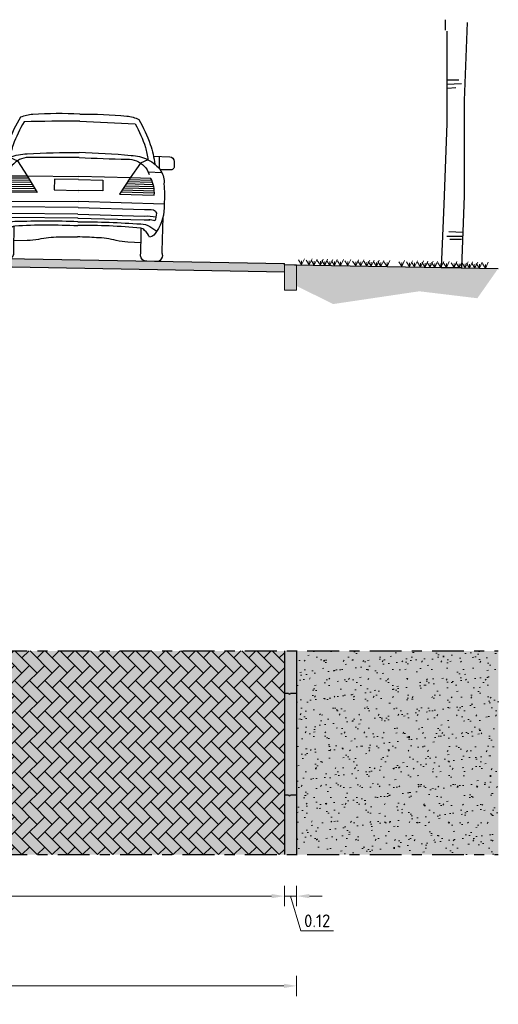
# Model space of a CAD drawing. Header units: metres. Extents: x 104013 to 108981, y 427946 to 428479.
# Tile 85 of 256: x 108738.33 to 108743.03, y 428244.56 to 428254.22. Entities that reach past the tile are written whole.
import ezdxf

# ---------------------------------------------------------------- set-up
doc = ezdxf.new("R2010")
doc.units = ezdxf.units.M
doc.linetypes.add('CENTER', pattern=[2, 1.25, -0.25, 0.25, -0.25])
doc.linetypes.add('XX-AFBREEK', pattern=[7, 4, -1, 1, -1])
doc.layers.get('DefPoints').update_dxf_attribs({"color": 211, "lineweight": 18})
for name, color, linetype, lineweight in [('N-WE-GR-BOOM-SD', 90, 'Continuous', 25), ('N-WE-GR-GRAS-AD-50', 62, 'Continuous', 18), ('N-WE-VH-KANTOPSLUITING_ELEMENT_INRITBAND-SD', 252, 'Continuous', 25), ('N-WE-VH-KANTVERHARDING-M', 7, 'Continuous', 18), ('N-WE-VH-VERHARDING-GD', 7, 'Continuous', 25), ('N-WE-VH-VERHARDING_BETONSTRAATSTEEN-AD-50', 252, 'Continuous', 18), ('N-XX-VH-KANTOPSLUITING_OPSLUITBAND-SD', 150, 'Continuous', 0), ('X-XX-AL-AANKLEDING-SD', 251, 'Continuous', 25), ('X-XX-AL-AFBREEKLIJN-GD', 7, 'XX-AFBREEK', 25)]:
    doc.layers.add(name, color=color, linetype=linetype, lineweight=lineweight)
doc.layers.add('N-WE-GR-GRAS_GAZON-V', color=7, linetype='Continuous', lineweight=18, true_color=0xdbffb8)
doc.layers.add('N-WE-VH-VERHARDING-AP_PLEIN', color=7, linetype='Continuous', true_color=0x7f6f3f)
doc.styles.add('NLCS-ISO-M50-T25', font='NLCS-ISO.ttf', dxfattribs={"height": 0.125})
doc.dimstyles.new('NLCS-M50-T25-PIJL_l2_h1', dxfattribs={"dimscale": 0.05, "dimtxt": 2.5, "dimasz": 2.5, "dimexe": 2, "dimexo": 2, "dimgap": 0.7, "dimtad": 1, "dimzin": 0, "dimdsep": 46, "dimtxsty": 'NLCS-ISO-M50-T25', "dimcen": 2.5, "dimdle": 2, "dimclrd": 256, "dimclre": 256, "dimclrt": 256, "dimadec": 1, "dimazin": 0, "dimtfac": 1, "dimtofl": 0, "dimtmove": 1, "dimatfit": 0, "dimfxl": 2, "dimfxlon": 1, "dimtfillclr": 256, "dimtolj": 1, "dimtzin": 0, "dimlwd": 18, "dimlwe": 18, "dimarcsym": 0})

# ---------------------------------------------------------------- blocks, each defined once
blk = doc.blocks.new('*D963')
at = {"layer": 'DefPoints', "color": 0, "transparency": 16777216}
for p in [(108733.9323, 428246.346), (108740.9313, 428246.2234), (108740.9313, 428245.6187)]:
    blk.add_point(p, dxfattribs=at)
at = {"layer": 'N-WE-VH-KANTVERHARDING-M', "lineweight": 18, "transparency": 16777216}
for p, q in [((108733.9323, 428245.7187), (108733.9323, 428245.5187)), ((108740.9313, 428245.7187), (108740.9313, 428245.5187)), ((108734.0573, 428245.6187), (108740.8063, 428245.6187))]:
    blk.add_line(p, q, dxfattribs=at)
at = {"layer": 'N-WE-VH-KANTVERHARDING-M', "transparency": 16777216}
for points in [[(108734.0573, 428245.6396), (108734.0573, 428245.5979), (108733.9323, 428245.6187)], [(108740.8063, 428245.6396), (108740.8063, 428245.5979), (108740.9313, 428245.6187)]]:
    blk.add_solid(points, dxfattribs=at)
at = {"layer": 'N-WE-VH-KANTVERHARDING-M', "transparency": 16777216, "insert": (108737.4318, 428245.7287), "char_height": 0.125, "attachment_point": 5, "style": 'NLCS-ISO-M50-T25'}
blk.add_mtext('\\A1;var. (min. 4.60)', dxfattribs=at)
blk = doc.blocks.new('*D964')
at = {"layer": 'DefPoints', "color": 0, "transparency": 16777216}
for p in [(108740.9313, 428246.2134), (108741.0513, 428246.2043), (108741.0513, 428245.6187)]:
    blk.add_point(p, dxfattribs=at)
at = {"layer": 'N-WE-VH-KANTVERHARDING-M', "lineweight": 18, "transparency": 16777216}
for p, q in [((108740.9313, 428245.7187), (108740.9313, 428245.5187)), ((108741.0513, 428245.7187), (108741.0513, 428245.5187)), ((108740.8063, 428245.6187), (108740.6813, 428245.6187)), ((108740.9313, 428245.6187), (108741.0513, 428245.6187)), ((108740.9913, 428245.6187), (108741.0933, 428245.2787)), ((108741.1763, 428245.6187), (108741.3013, 428245.6187)), ((108741.0933, 428245.2787), (108741.4133, 428245.2787))]:
    blk.add_line(p, q, dxfattribs=at)
at = {"layer": 'N-WE-VH-KANTVERHARDING-M', "transparency": 16777216}
for points in [[(108740.8063, 428245.6396), (108740.8063, 428245.5979), (108740.9313, 428245.6187)], [(108741.1763, 428245.6396), (108741.1763, 428245.5979), (108741.0513, 428245.6187)]]:
    blk.add_solid(points, dxfattribs=at)
at = {"layer": 'N-WE-VH-KANTVERHARDING-M', "transparency": 16777216, "insert": (108741.2533, 428245.3762), "char_height": 0.125, "attachment_point": 5, "style": 'NLCS-ISO-M50-T25'}
blk.add_mtext('\\A1;0.12', dxfattribs=at)
blk = doc.blocks.new('gras')
for points in [[(0, 0), (-0.0302, 0.0473)], [(0, 0), (0.0282, 0.0599)], [(0, 0), (0, 0.0394)]]:
    blk.add_lwpolyline(points)
blk = doc.blocks.new('SGR-BOOM_S02_G_ZIJ-D')
at = {"ltscale": 0.1}
blk.add_line((-0.124, 0), (0.124, 0), dxfattribs=at)
at = {"flags": 128}
for points in [[(-0.069, 2.912), (-0.069, 3.041)], [(-0.053, 2.9), (-0.053, 1.767), (-0.089, 0.774), (-0.124, 0)], [(0.195, 3.007), (0.159, 2.05), (0.159, 0.881), (0.124, 0)], [(-0.047, 2.304), (0.095, 2.304)], [(-0.054, 2.249), (0.126, 2.257)], [(-0.047, 2.201), (0.055, 2.21)], [(-0.054, 0.386), (0.142, 0.386)], [(-0.031, 0.442), (0.142, 0.434)], [(-0.018, 0.349), (0.124, 0.349)]]:
    blk.add_lwpolyline(points, dxfattribs=at)
blk = doc.blocks.new('*D966')
at = {"layer": 'DefPoints', "color": 0, "transparency": 16777216}
for p in [(108741.0513, 428246.2134), (108732.7313, 428245.4829), (108741.0513, 428244.7373)]:
    blk.add_point(p, dxfattribs=at)
at = {"layer": 'N-WE-VH-KANTVERHARDING-M', "lineweight": 18, "transparency": 16777216}
for p, q in [((108732.7313, 428244.8373), (108732.7313, 428244.6373)), ((108741.0513, 428244.8373), (108741.0513, 428244.6373)), ((108732.8563, 428244.7373), (108740.9263, 428244.7373))]:
    blk.add_line(p, q, dxfattribs=at)
at = {"layer": 'N-WE-VH-KANTVERHARDING-M', "transparency": 16777216}
for points in [[(108732.8563, 428244.7582), (108732.8563, 428244.7165), (108732.7313, 428244.7373)], [(108740.9263, 428244.7582), (108740.9263, 428244.7165), (108741.0513, 428244.7373)]]:
    blk.add_solid(points, dxfattribs=at)
at = {"layer": 'N-WE-VH-KANTVERHARDING-M', "transparency": 16777216, "insert": (108736.8913, 428244.8473), "char_height": 0.125, "attachment_point": 5, "style": 'NLCS-ISO-M50-T25'}
blk.add_mtext('\\A1;var. (min. 6.00)', dxfattribs=at)
blk = doc.blocks.new('SAL-AANKLEDING_AUTO2_ACHTERAANZICHT-D')
for points in [[(0, 1.4303, 0.026139), (-0.4616, 1.419, 0.076615), (-0.5814, 1.3882, 0.036668), (-0.697, 1.1456, 0.049136), (-0.7464, 0.9516, 2.196377)], [(0, 1.3607, 0.005851), (-0.5457, 1.3445, 0.040858), (-0.6502, 1.1157, 0.034998), (-0.6767, 0.993, -0.100737), (-0.5106, 1.0303, -0.017526), (0, 1.0525, 0.289289)], [(0, 1.4303, -0.026139), (0.4616, 1.419, -0.076615), (0.5814, 1.3882, -0.036668), (0.697, 1.1456, -0.049136), (0.7464, 0.9516, -2.196377)], [(0, 1.3607, -0.005851), (0.5457, 1.3445, -0.040858), (0.6502, 1.1157, -0.034998), (0.6767, 0.993, 0.100737), (0.5106, 1.0303, 0.017526), (0, 1.0525, -0.289289)], [(-0.7315, 1.0291), (-0.8908, 1.0278, 0.347651), (-0.9348, 0.9831, -0.016693), (-0.935, 0.9225, 0.222222), (-0.9114, 0.9002, 0.015352), (-0.7971, 0.8982, -1.767273)], [(-0.6767, 0.993, 0.153604), (-0.8063, 0.8847, 0.175673), (-0.8379, 0.7607, 0.046292), (-0.843, 0.5602, 0.169378), (-0.7741, 0.2909, 0.236211), (-0.7061, 0.2348, -0.117588), (-0.6563, 0.3007, -0.15232), (-0.6186, 0.3222, -0.027876), (-0.0001, 0.335, 3.882498)], [(0, 1.0034, -0.004258), (-0.4732, 0.995, 0.22286), (-0.6398, 0.9309, 0.139614), (-0.6899, 0.851, 2.585177)], [(0, 1.0034, 0.004258), (0.4732, 0.995, -0.22286), (0.6398, 0.9309, -0.139614), (0.6899, 0.851, -2.585177)], [(0.6767, 0.993, -0.153604), (0.8063, 0.8847, -0.175673), (0.8379, 0.7607, -0.046292), (0.843, 0.5602, -0.169378), (0.7741, 0.2909, -0.236211), (0.7061, 0.2348, 0.117588), (0.6563, 0.3007, 0.15232), (0.6186, 0.3222, 0.027876), (0.0001, 0.335, -3.882498)], [(0.7315, 1.0291), (0.8908, 1.0278, -0.347651), (0.9348, 0.9831, 0.016693), (0.935, 0.9225, -0.222222), (0.9114, 0.9002, -0.015352), (0.7971, 0.8982, 1.767273)], [(-0.5057, 0.8148), (-0.4034, 0.6518), (-0.7453, 0.6484, -0.135811), (-0.7085, 0.8122), (-0.5057, 0.8148)], [(0.5057, 0.8148), (0.4034, 0.6518), (0.7453, 0.6484, 0.135811), (0.7085, 0.8122), (0.5057, 0.8148)], [(-0.7407, 0.5037, 0.236554), (-0.769, 0.4711, 0.08143), (-0.7558, 0.3948, -0.070992), (-0.6955, 0.4042, -0.006009)], [(-0.0001, 0.5125), (-0.6517, 0.5062, 0.047583), (-0.7407, 0.5037, 0.730995)], [(0.0001, 0.5125), (0.6517, 0.5062, -0.047583), (0.7407, 0.5037, -0.730995)], [(0.7407, 0.5037, -0.236554), (0.769, 0.4711, -0.08143), (0.7558, 0.3948, 0.070992), (0.6955, 0.4042, 0.006009)], [(-0.8348, 0.4345), (-0.8302, 0.1, -0.248493)], [(-0.0001, 0.4475), (-0.6517, 0.4412, 0.061396), (-0.7662, 0.4348, 0.730995)], [(-0.0001, 0.4096), (-0.6517, 0.4033, 0.029664), (-0.7073, 0.4037, 0.730995)], [(0.0001, 0.4081, 0.000036), (-0.001, 0.4081, 2.482916)], [(-0.0001, 0.4081, -0.000036), (0.001, 0.4081, -2.482916)], [(0.0001, 0.4475), (0.6517, 0.4412, -0.061396), (0.7662, 0.4348, -0.730995)], [(0.0001, 0.4096), (0.6517, 0.4033, -0.029664), (0.7073, 0.4037, -0.730995)], [(0.8348, 0.4345), (0.8302, 0.1, 0.248493)], [(-0.7996, -0.002), (-0.6835, 0, 0.473275), (-0.6224, 0.0509, -0.007714), (-0.623, 0.3211, -0.63259)], [(-0.0001, 0.3734, 0.016204), (-0.6173, 0.363, 0.146653), (-0.7078, 0.3388), (-0.7761, 0.2939)], [(0.0001, 0.3734, -0.016204), (0.6173, 0.363, -0.146653), (0.7078, 0.3388), (0.7761, 0.2939)], [(0.7996, -0.002), (0.6835, 0, -0.473275), (0.6224, 0.0509, 0.007714), (0.623, 0.3211, 0.63259)], [(-0.6237, 0.1771), (-0.4947, 0.1821, 0.037524), (-0.3796, 0.1956, -0.05794), (-0.187, 0.2202, -0.019198), (-0.0001, 0.2236, -1.799572)], [(0.6237, 0.1771), (0.4947, 0.1821, -0.037524), (0.3796, 0.1956, 0.05794), (0.187, 0.2202, 0.019198), (0.0001, 0.2236, 1.799572)], [(-0.8302, 0.1, -0.067731), (-0.835, 0.0638, 0.089533), (-0.8369, 0.057, 0.411641)], [(0.8302, 0.1, 0.067731), (0.835, 0.0638, -0.089533), (0.8369, 0.057, -0.411641)], [(-0.8369, 0.057, 0.247158), (-0.7996, -0.002, 0.417966)], [(0.8369, 0.057, -0.247158), (0.7996, -0.002, -0.417966)]]:
    blk.add_lwpolyline(points, format="xyb")
for points in [[(-0.7868, 1.0286), (-0.7869, 0.9114)], [(-0.6767, 0.993), (-0.6041, 0.9607), (-0.5057, 0.8148), (0, 0.8183)], [(0.6767, 0.993), (0.6041, 0.9607), (0.5057, 0.8148), (0, 0.8183)], [(0.7868, 1.0286), (0.7869, 0.9114)], [(-0.6807, 0.8754), (-0.8149, 0.8708)], [(0.6807, 0.8754), (0.8149, 0.8708)], [(-0.7269, 0.7711), (-0.4797, 0.7734)], [(-0.7185, 0.7919), (-0.4926, 0.794)], [(-0.0001, 0.7864), (-0.2382, 0.786), (-0.2384, 0.6807)], [(0.0001, 0.7864), (0.2382, 0.786), (0.2384, 0.6807)], [(0.7269, 0.7711), (0.4797, 0.7734)], [(0.7185, 0.7919), (0.4926, 0.794)], [(-0.7448, 0.6879), (-0.4279, 0.6908)], [(-0.7425, 0.7087), (-0.4409, 0.7115)], [(-0.7388, 0.7295), (-0.4538, 0.7321)], [(-0.7336, 0.7503), (-0.4668, 0.7527)], [(-0.2384, 0.6807), (-0.0001, 0.6807)], [(0.2384, 0.6807), (0.0001, 0.6807)], [(0.7448, 0.6879), (0.4279, 0.6908)], [(0.7425, 0.7087), (0.4409, 0.7115)], [(0.7388, 0.7295), (0.4538, 0.7321)], [(0.7336, 0.7503), (0.4668, 0.7527)], [(-0.7457, 0.6672), (-0.415, 0.6702)], [(0.0001, 0.6563), (-0.0003, 0.6563)], [(-0.0001, 0.6563), (0.0003, 0.6563)], [(0.7457, 0.6672), (0.415, 0.6702)], [(-0.8431, 0.5609), (-0.0001, 0.5726)], [(0.8431, 0.5609), (0.0001, 0.5726)]]:
    blk.add_lwpolyline(points)
blk = doc.blocks.new('opsluitband 12')
blk.add_hatch(color=253).paths.add_polyline_path([(-0.1, -0.25), (0.02, -0.25), (0.02, 0), (-0.1, 0)])
at = {"flags": 128}
blk.add_lwpolyline([(-0.1, -0.25), (0.02, -0.25), (0.02, 0), (-0.1, 0)], close=True, dxfattribs=at)

msp = doc.modelspace()

# ---------------------------------------------------------------- hatches: boundary and pattern name
at = {"layer": 'N-WE-GR-GRAS-AD-50'}
h = msp.add_hatch(dxfattribs=at)
h.set_pattern_fill('AGR-GRAS_GAZON', color=256, scale=0.1, pattern_type=2)
h.set_pattern_definition([(37.5, (106833.12552, 428504.07305), (-0.006299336, 0.192682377), [0, -0.152, 0, -0.17, 0, -0.1625]), (7.5, (106833.12552, 428504.07305), (0.17697767, 0.282214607), [0, -0.082, 0, -0.137, 0, -0.0525]), (327.5, (106833.00252, 428504.07305), (0.311414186, 0.000565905), [0, -0.05, 0, -0.18, 0, -0.235]), (317.5, (106833.00252, 428504.07305), (0.30061266, 0.087767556), [0, -0.025, 0, -0.118, 0, -0.135]), (51, (106832.87152, 428504.45405), (-0.050408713, 0.175796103), [0.015, -0.20955]), (10, (106832.87152, 428503.69205), (0.077288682, 0.165746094), [0.015, -0.20955])])
h.paths.add_polyline_path([(108741.0513, 428248.0261), (108741.0513, 428246.0261), (108743.031, 428246.0261), (108743.031, 428248.0261)])
at = {"layer": 'N-WE-GR-GRAS_GAZON-V'}
h = msp.add_hatch(color=256, dxfattribs=at)
h.dxf.hatch_style = 1
h.paths.add_polyline_path([(108743.031, 428251.7807), (108741.0313, 428251.8173), (108741.0313, 428251.6173), (108741.411, 428251.4307), (108742.2554, 428251.556), (108742.8255, 428251.4877)])
h = msp.add_hatch(color=256, dxfattribs=at)
h.dxf.hatch_style = 1
h.paths.add_polyline_path([(108741.0513, 428248.0261), (108741.0513, 428246.0261), (108743.031, 428246.0261), (108743.031, 428248.0261)])
at = {"layer": 'N-WE-VH-KANTOPSLUITING_ELEMENT_INRITBAND-SD'}
h = msp.add_hatch(color=253, dxfattribs=at)
h.dxf.hatch_style = 1
h.paths.add_polyline_path([(108741.0513, 428246.0261), (108741.0513, 428248.0261), (108740.9313, 428248.0261), (108740.9313, 428246.0261)])
at = {"layer": 'N-WE-VH-VERHARDING-AP_PLEIN'}
h = msp.add_hatch(color=256, dxfattribs=at)
h.dxf.hatch_style = 1
h.paths.add_polyline_path([(108740.9313, 428251.7473), (108740.9313, 428251.8273), (108733.9311, 428251.9553), (108733.9297, 428251.8754)])
h = msp.add_hatch(color=256, dxfattribs=at)
h.dxf.hatch_style = 1
h.paths.add_polyline_path([(108733.9323, 428248.0261), (108733.9323, 428246.0261), (108740.9313, 428246.0261), (108740.9313, 428248.0261)])
at = {"layer": 'N-WE-VH-VERHARDING_BETONSTRAATSTEEN-AD-50'}
h = msp.add_hatch(dxfattribs=at)
h.set_pattern_fill('AVH-BSS_KEIFORMAAT_KEPER', color=256, angle=135, pattern_type=2)
h.set_pattern_definition([(135, (108735.68264, 428246.02609), (-0.1484924, 1e-17), [0.315, -0.105]), (45, (108735.53415, 428245.8776), (-0.1484924, 3e-17), [0.315, -0.105])])
h.paths.add_polyline_path([(108733.9323, 428248.0261), (108733.9323, 428246.0261), (108740.9313, 428246.0261), (108740.9313, 428248.0261)])

# ---------------------------------------------------------------- linework, layer by layer
at = {"layer": 'N-WE-VH-VERHARDING-GD', "flags": 128}
for points in [[(108732.7313, 428251.9773), (108740.9313, 428251.8273)], [(108732.7299, 428251.8973), (108740.9313, 428251.7473)], [(108740.9313, 428251.8173), (108740.9313, 428251.8273)], [(108741.0313, 428251.8173), (108743.031, 428251.7807)], [(108740.9313, 428248.0261), (108740.9313, 428246.0261)], [(108740.9313, 428248.0261), (108740.9313, 428246.0261)], [(108740.9313, 428248.0261), (108740.9313, 428246.0261)], [(108741.0513, 428248.0261), (108741.0513, 428246.0261)], [(108740.9313, 428247.6125), (108740.9713, 428247.6125)], [(108740.9913, 428247.6125), (108741.0513, 428247.6125)], [(108740.9313, 428246.6125), (108740.9713, 428246.6125)], [(108740.9913, 428246.6125), (108741.0513, 428246.6125)]]:
    msp.add_lwpolyline(points, dxfattribs=at)
at = {"layer": 'N-WE-VH-VERHARDING-GD'}
for centre in [(108740.9813, 428247.6125), (108740.9813, 428246.6125)]:
    msp.add_arc(centre, 0.01, 180, 0, dxfattribs=at)
at = {"layer": 'X-XX-AL-AFBREEKLIJN-GD', "linetype": 'CENTER', "ltscale": 0.25}
for points in [[(108725.2313, 428248.0261), (108743.031, 428248.0261)], [(108725.2313, 428246.0261), (108743.031, 428246.0261)]]:
    msp.add_lwpolyline(points, dxfattribs=at)

# ---------------------------------------------------------------- block references
at = {"layer": 'N-WE-GR-BOOM-SD', "xscale": 0.8, "yscale": 0.8, "zscale": 0.8}
msp.add_blockref('SGR-BOOM_S02_G_ZIJ-D', (108742.569, 428251.7892), dxfattribs=at)
at = {"layer": 'N-WE-GR-GRAS-AD-50'}
for p in [(108741.0989, 428251.8161), (108741.1748, 428251.8142), (108741.2251, 428251.8129), (108741.2846, 428251.8115), (108741.3276, 428251.8104), (108741.3782, 428251.8092), (108741.4227, 428251.8081), (108741.4824, 428251.8066), (108741.5556, 428251.8077), (108741.6315, 428251.8058), (108741.6818, 428251.8046), (108741.7412, 428251.8031), (108741.7843, 428251.8021), (108741.8349, 428251.8008), (108741.8793, 428251.7997), (108741.9391, 428251.7982), (108742.0832, 428251.7981), (108742.1591, 428251.7962), (108742.2093, 428251.7949), (108742.2688, 428251.7935), (108742.3118, 428251.7924), (108742.3624, 428251.7912), (108742.4069, 428251.7901), (108742.4666, 428251.7886), (108742.5211, 428251.79), (108742.597, 428251.7882), (108742.6473, 428251.7869), (108742.7068, 428251.7855), (108742.7498, 428251.7844), (108742.8004, 428251.7831), (108742.8449, 428251.782), (108742.9046, 428251.7806)]:
    msp.add_blockref('gras', p, dxfattribs=at)
at = {"layer": 'N-XX-VH-KANTOPSLUITING_OPSLUITBAND-SD'}
msp.add_blockref('opsluitband 12', (108741.0313, 428251.8173), dxfattribs=at)
at = {"layer": 'X-XX-AL-AANKLEDING-SD', "rotation": 358.9520233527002}
msp.add_blockref('SAL-AANKLEDING_AUTO2_ACHTERAANZICHT-D', (108738.8971, 428251.8655), dxfattribs=at)

# ---------------------------------------------------------------- dimensions: what is measured, and where the dimension line sits
at = {"layer": 'N-WE-VH-KANTVERHARDING-M'}
for base, p1, p2, text, picture, middle in [((108740.9313, 428245.6187), (108733.9323, 428246.346), (108740.9313, 428246.2234), 'var. (min. 4.60)', '*D963', (108737.4318, 428245.7287)), ((108741.0513, 428244.7373), (108732.7313, 428245.4829), (108741.0513, 428246.2134), 'var. (min. 6.00)', '*D966', (108736.8913, 428244.8473))]:
    dim = msp.add_linear_dim(base=base, p1=p1, p2=p2, angle=180, text=text, dimstyle='NLCS-M50-T25-PIJL_l2_h1', dxfattribs=at)
    dim.commit()
    dim.dimension.update_dxf_attribs({"geometry": picture, "text_midpoint": middle})
dim = msp.add_linear_dim(base=(108741.0513, 428245.6187), p1=(108740.9313, 428246.2134), p2=(108741.0513, 428246.2043), angle=180, dimstyle='NLCS-M50-T25-PIJL_l2_h1', dxfattribs=at)
dim.commit()
dim.dimension.update_dxf_attribs({"geometry": '*D964', "text_midpoint": (108741.1283, 428245.3762)})

doc.saveas('drawing.dxf')
